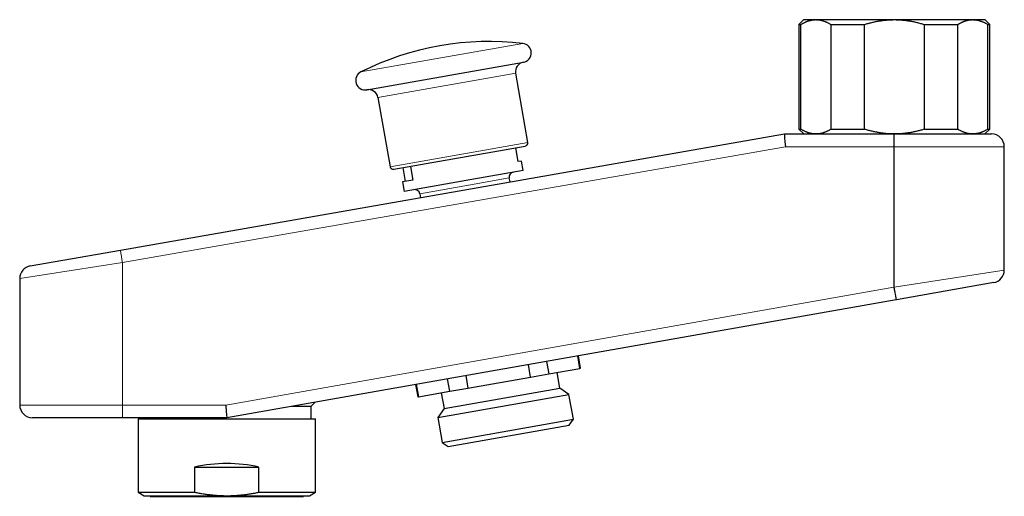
# Model space of a CAD drawing. Header units: millimetres. Extents: x 8 to 552, y 12 to 296.
# Tile 1 of 7: x 27 to 182, y 221 to 296. Entities that reach past the tile are written whole.
import ezdxf

# ---------------------------------------------------------------- set-up
doc = ezdxf.new("R2010")
doc.units = ezdxf.units.MM

msp = doc.modelspace()

# ---------------------------------------------------------------- linework, layer by layer
at = {"color": 7, "linetype": 'Continuous', "lineweight": 30}
for p, q in [((150.39, 296.25), (149.64, 295.5)), ((150.39, 296.25), (152.3, 296.25)), ((152.3, 296.25), (164.64, 296.25)), ((164.64, 296.25), (176.98, 296.25)), ((176.98, 296.25), (178.89, 296.25)), ((179.64, 295.5), (178.89, 296.25)), ((149.64, 295.5), (149.64, 279)), ((149.64, 295.5), (149.96, 295.5)), ((149.96, 279), (149.96, 295.5)), ((154.64, 295.5), (159.96, 295.5)), ((154.64, 295.5), (154.64, 279)), ((159.96, 279), (159.96, 295.5)), ((169.33, 295.5), (174.64, 295.5)), ((169.33, 295.5), (169.33, 279)), ((174.64, 279), (174.64, 295.5)), ((179.32, 295.5), (179.32, 279)), ((179.32, 295.5), (179.64, 295.5)), ((179.64, 279), (179.64, 295.5)), ((81.67, 285.21), (106.29, 289.55)), ((107, 276.91), (105.08, 287.81)), ((83.41, 283.99), (85.33, 273.09)), ((149.64, 279), (150.39, 278.25)), ((149.64, 279), (149.96, 279)), ((154.64, 279), (159.96, 279)), ((169.33, 279), (174.64, 279)), ((178.89, 278.25), (179.64, 279)), ((179.32, 279), (179.64, 279)), ((42.89, 259.96), (147.34, 278.25)), ((147.34, 278.25), (147.34, 278.25)), ((147.34, 278.25), (164.58, 278.25)), ((164.58, 278.25), (164.64, 278.25)), ((164.64, 278.25), (179.94, 278.25)), ((85.91, 272.69), (106.59, 276.33)), ((105.49, 273.91), (105.11, 276.07)), ((181.94, 256.82), (181.94, 276.25)), ((87.77, 270.78), (87.39, 272.95)), ((88.52, 273.15), (88.9, 270.98)), ((105.99, 273.99), (105.49, 273.91)), ((106.25, 272.52), (105.99, 273.99)), ((98.16, 271.09), (87.54, 269.22)), ((106.25, 272.52), (98.16, 271.09)), ((104.19, 270.69), (104.07, 271.32)), ((88.9, 270.98), (87.28, 270.69)), ((87.28, 270.69), (87.54, 269.22)), ((89.99, 268.84), (90.1, 268.22)), ((28.71, 257.47), (42.89, 259.96)), ((27.06, 255.5), (27.06, 235.58)), ((180.29, 254.85), (164.99, 252.16)), ((164.93, 252.15), (59.66, 233.58)), ((164.99, 252.16), (164.93, 252.15)), ((115.19, 241.34), (114.84, 243.31)), ((115.3, 241.36), (114.95, 243.33)), ((107.42, 239.97), (107.07, 241.94)), ((109.92, 242.45), (110.27, 240.48)), ((97.22, 240.21), (97.57, 238.24)), ((107.42, 239.97), (110.27, 240.48)), ((110.27, 240.48), (115.19, 241.34)), ((112.04, 238.25), (111.6, 240.71)), ((115.19, 241.34), (115.3, 241.36)), ((89.34, 238.82), (89.69, 236.85)), ((89.45, 238.84), (89.8, 236.87)), ((94.72, 237.74), (94.37, 239.71)), ((97.57, 238.24), (107.42, 239.97)), ((89.8, 236.87), (94.72, 237.74)), ((92.82, 233.62), (113.46, 237.25)), ((93.38, 237.5), (93.82, 235.04)), ((93.82, 235.04), (112.04, 238.25)), ((94.72, 237.74), (97.57, 238.24)), ((113.46, 237.25), (112.04, 238.25)), ((114.15, 233.34), (113.46, 237.25)), ((72.89, 235.38), (73.54, 236.03)), ((89.69, 236.85), (89.8, 236.87)), ((69.87, 235.38), (72.89, 235.38)), ((72.89, 233.38), (72.89, 235.38)), ((93.82, 235.04), (92.82, 233.62)), ((43.24, 233.58), (29.06, 233.58)), ((59.66, 233.58), (43.24, 233.58)), ((45.69, 233.38), (45.69, 221.85)), ((45.69, 233.38), (73.59, 233.38)), ((46.39, 233.58), (46.39, 233.38)), ((59.66, 233.58), (59.66, 233.58)), ((73.59, 221.85), (73.59, 233.38)), ((92.82, 233.62), (93.51, 229.7)), ((93.51, 229.7), (114.15, 233.34)), ((94.44, 229.05), (113.5, 232.42)), ((113.5, 232.42), (114.15, 233.34)), ((93.51, 229.7), (94.44, 229.05)), ((54.58, 225.8), (54.58, 221.85)), ((54.58, 225.8), (64.7, 225.8)), ((64.7, 221.85), (64.7, 225.8)), ((45.69, 221.85), (46.64, 221.3)), ((45.69, 221.85), (54.58, 221.85)), ((64.7, 221.85), (73.59, 221.85)), ((72.64, 221.3), (73.59, 221.85)), ((46.64, 221.3), (59.64, 221.3)), ((47.56, 221.3), (47.56, 221.2)), ((47.56, 221.2), (71.72, 221.2)), ((59.64, 221.3), (72.64, 221.3)), ((71.72, 221.2), (71.72, 221.3))]:
    msp.add_line(p, q, dxfattribs=at)
at = {"color": 252, "linetype": 'Continuous', "lineweight": 0}
for p, q in [((80.74, 288.02), (106.21, 292.51)), ((83.41, 283.99), (105.08, 287.81)), ((164.64, 276.25), (164.64, 278.25)), ((147.5, 276.25), (43.22, 257.99)), ((85.33, 273.09), (107, 276.91)), ((164.57, 276.25), (147.5, 276.25)), ((164.57, 276.25), (164.57, 254.12)), ((164.64, 276.25), (164.57, 276.25)), ((181.94, 276.25), (164.64, 276.25)), ((164.64, 254.13), (164.64, 276.25)), ((104.07, 271.32), (97.98, 270.25)), ((97.98, 270.25), (89.99, 268.84)), ((43.22, 257.99), (27.06, 255.5)), ((43.22, 257.99), (43.22, 235.58)), ((164.64, 254.13), (181.94, 256.82)), ((59.47, 235.58), (164.57, 254.12)), ((164.57, 254.11), (164.64, 254.13)), ((164.64, 254.13), (164.99, 252.16)), ((27.06, 235.58), (43.22, 235.58)), ((43.22, 235.58), (59.47, 235.58))]:
    msp.add_line(p, q, dxfattribs=at)
at = {"color": 7, "linetype": 'Continuous', "lineweight": 30}
for centre, radius, start, end in [((100.96, 247.82), 45, 83.3003, 116.6997), ((106.03, 291.02), 1.5, 280, 83.3003), ((106.55, 288.07), 1.5, 100, 190), ((81.41, 286.68), 1.5, 116.6997, 280), ((81.93, 283.73), 1.5, 10, 100), ((179.94, 276.25), 2, 0, 90), ((106.5, 276.83), 0.5, 280, 10), ((85.82, 273.18), 0.5, 190, 280), ((104.86, 271.46), 0.8, 100, 190), ((89.2, 268.7), 0.8, 10, 100), ((29.06, 255.5), 2, 99.9319, 179.9959), ((179.94, 256.82), 2, 280, 359.9973), ((29.06, 235.58), 2, 180, 270)]:
    msp.add_arc(centre, radius, start, end, dxfattribs=at)
at = {"color": 252, "linetype": 'Continuous', "lineweight": 0}
for centre, radius, start, end in [((103.68, 269.08), 61.46, 188.535, 190.3969), ((103.88, 235.08), 60.66, 179.5277, 181.4171)]:
    msp.add_arc(centre, radius, start, end, dxfattribs=at)
at = {"color": 7, "linetype": 'Continuous', "lineweight": 30}
for centre, major_axis, ratio, start_param, end_param in [((147.52, 276.25), (-0.17, 2), 0.008183, 0.000711, 1.570085), ((59.48, 235.58), (-0.17, 2), 0.008182, 1.57008, 3.140877), ((59.64, 218.3), (13.95, 0), 0.57735, 1.199615, 1.941977)]:
    msp.add_ellipse(centre, major_axis=major_axis, ratio=ratio, start_param=start_param, end_param=end_param, dxfattribs=at)
at = {"color": 252, "linetype": 'Continuous', "lineweight": 0}
for centre, major_axis, ratio, start_param, end_param in [((164.58, 276.25), (0, 2), 0.004123, 0, 1.570796), ((407.14, 296.88), (-242.57, -42.77), 0.00812, 6.281754, 6.283185), ((164.58, 254.11), (-0.35, 1.97), 0.00406, 1.570796, 3.141593)]:
    msp.add_ellipse(centre, major_axis=major_axis, ratio=ratio, start_param=start_param, end_param=end_param, dxfattribs=at)
at = {"color": 7, "linetype": 'Continuous', "lineweight": 30}
for points, knots in [([(149.96, 295.5), (150, 295.52), (150.09, 295.58), (150.22, 295.65), (150.36, 295.72), (150.49, 295.79), (150.62, 295.86), (150.76, 295.92), (150.89, 295.97), (151.03, 296.02), (151.17, 296.07), (151.3, 296.11), (151.44, 296.14), (151.58, 296.17), (151.72, 296.2), (151.86, 296.22), (152, 296.23), (152.12, 296.24), (152.22, 296.25), (152.28, 296.25), (152.3, 296.25)], [0, 0, 0, 0, 0.057688, 0.115383, 0.173077, 0.230764, 0.288684, 0.346612, 0.40454, 0.462459, 0.521212, 0.579975, 0.638737, 0.697489, 0.756579, 0.81568, 0.874781, 0.93387, 0.966935, 1, 1, 1, 1]), ([(152.3, 296.25), (152.35, 296.25), (152.45, 296.24), (152.59, 296.23), (152.74, 296.22), (152.89, 296.2), (153.03, 296.17), (153.18, 296.14), (153.32, 296.1), (153.47, 296.06), (153.61, 296.01), (153.76, 295.95), (153.9, 295.89), (154.05, 295.83), (154.19, 295.75), (154.34, 295.67), (154.49, 295.59), (154.59, 295.53), (154.64, 295.5)], [0, 0, 0, 0, 0.061537, 0.123086, 0.184636, 0.246174, 0.307706, 0.36925, 0.430796, 0.492329, 0.553854, 0.615389, 0.676925, 0.738451, 0.803832, 0.869224, 0.934617, 1, 1, 1, 1]), ([(159.96, 295.5), (160.05, 295.52), (160.24, 295.58), (160.52, 295.66), (160.8, 295.74), (161.09, 295.81), (161.38, 295.88), (161.66, 295.94), (161.95, 295.99), (162.15, 296.03), (162.34, 296.06), (162.53, 296.09), (162.82, 296.13), (163.11, 296.17), (163.39, 296.19), (163.65, 296.21), (163.9, 296.23), (164.15, 296.24), (164.39, 296.24), (164.56, 296.25), (164.64, 296.25)], [0, 0, 0, 0, 0.061654, 0.123316, 0.184977, 0.246629, 0.308292, 0.369965, 0.431638, 0.493299, 0.494411, 0.555805, 0.61721, 0.678614, 0.740006, 0.791998, 0.844, 0.896007, 0.948009, 1, 1, 1, 1]), ([(164.64, 296.25), (164.69, 296.25), (164.84, 296.25), (165.08, 296.24), (165.36, 296.23), (165.64, 296.21), (165.93, 296.19), (166.21, 296.16), (166.49, 296.13), (166.77, 296.09), (166.96, 296.06), (167.15, 296.03), (167.34, 295.99), (167.62, 295.94), (167.89, 295.88), (168.17, 295.82), (168.46, 295.74), (168.75, 295.67), (169.04, 295.58), (169.23, 295.53), (169.33, 295.5)], [0, 0, 0, 0, 0.031668, 0.09132, 0.150985, 0.210649, 0.270302, 0.32995, 0.389609, 0.449269, 0.508918, 0.5104, 0.569671, 0.628952, 0.688232, 0.747505, 0.810623, 0.873751, 0.93688, 1, 1, 1, 1]), ([(174.64, 295.5), (174.69, 295.52), (174.78, 295.58), (174.92, 295.66), (175.06, 295.74), (175.21, 295.81), (175.34, 295.87), (175.47, 295.93), (175.59, 295.98), (175.72, 296.02), (175.85, 296.07), (175.99, 296.11), (176.12, 296.14), (176.26, 296.17), (176.4, 296.2), (176.54, 296.22), (176.68, 296.23), (176.8, 296.24), (176.9, 296.25), (176.96, 296.25), (176.98, 296.25)], [0, 0, 0, 0, 0.06156, 0.123133, 0.184709, 0.24628, 0.307838, 0.359378, 0.41092, 0.462459, 0.521212, 0.579975, 0.638737, 0.697489, 0.756579, 0.81568, 0.874781, 0.93387, 0.966935, 1, 1, 1, 1]), ([(176.98, 296.25), (177.03, 296.25), (177.13, 296.24), (177.28, 296.23), (177.42, 296.22), (177.57, 296.2), (177.71, 296.17), (177.86, 296.14), (178.01, 296.1), (178.15, 296.06), (178.29, 296.01), (178.44, 295.95), (178.58, 295.89), (178.73, 295.83), (178.88, 295.75), (179.03, 295.67), (179.18, 295.59), (179.28, 295.53), (179.32, 295.5)], [0, 0, 0, 0, 0.061537, 0.123086, 0.184636, 0.246174, 0.307706, 0.36925, 0.430796, 0.492329, 0.553854, 0.615389, 0.676925, 0.738451, 0.803832, 0.869224, 0.934617, 1, 1, 1, 1]), ([(152.3, 278.25), (152.25, 278.25), (152.15, 278.25), (152.01, 278.26), (151.86, 278.27), (151.72, 278.29), (151.57, 278.32), (151.42, 278.35), (151.28, 278.39), (151.13, 278.43), (150.99, 278.48), (150.85, 278.54), (150.7, 278.6), (150.56, 278.67), (150.41, 278.74), (150.26, 278.82), (150.11, 278.9), (150.01, 278.97), (149.96, 279)], [0, 0, 0, 0, 0.061537, 0.123086, 0.184636, 0.246174, 0.307706, 0.36925, 0.430796, 0.492329, 0.553854, 0.615389, 0.676925, 0.738451, 0.803832, 0.869224, 0.934617, 1, 1, 1, 1]), ([(154.64, 279), (154.6, 278.97), (154.51, 278.91), (154.38, 278.84), (154.25, 278.77), (154.11, 278.7), (153.98, 278.63), (153.84, 278.58), (153.71, 278.52), (153.57, 278.47), (153.43, 278.42), (153.3, 278.38), (153.16, 278.35), (153.02, 278.32), (152.88, 278.29), (152.74, 278.27), (152.6, 278.26), (152.48, 278.25), (152.38, 278.25), (152.33, 278.25), (152.3, 278.25)], [0, 0, 0, 0, 0.057688, 0.115383, 0.173077, 0.230764, 0.288957, 0.347158, 0.405358, 0.46355, 0.522031, 0.58052, 0.63901, 0.697489, 0.756579, 0.81568, 0.874781, 0.93387, 0.966935, 1, 1, 1, 1]), ([(164.64, 278.25), (164.54, 278.25), (164.35, 278.25), (164.06, 278.26), (163.76, 278.27), (163.47, 278.29), (163.18, 278.32), (162.89, 278.35), (162.6, 278.39), (162.4, 278.42), (162.21, 278.45), (162.01, 278.49), (161.73, 278.54), (161.44, 278.6), (161.15, 278.67), (160.86, 278.74), (160.56, 278.82), (160.26, 278.9), (160.06, 278.97), (159.96, 279)], [0, 0, 0, 0, 0.061537, 0.123086, 0.184636, 0.246174, 0.307706, 0.36925, 0.430796, 0.492329, 0.493967, 0.555082, 0.616208, 0.677334, 0.738451, 0.803832, 0.869224, 0.934617, 1, 1, 1, 1]), ([(169.33, 279), (169.24, 278.97), (169.05, 278.91), (168.78, 278.83), (168.51, 278.76), (168.23, 278.69), (167.95, 278.62), (167.67, 278.56), (167.4, 278.51), (167.21, 278.47), (167.02, 278.44), (166.83, 278.41), (166.55, 278.37), (166.27, 278.34), (165.98, 278.31), (165.69, 278.28), (165.39, 278.26), (165.09, 278.25), (164.84, 278.25), (164.69, 278.25), (164.64, 278.25)], [0, 0, 0, 0, 0.059758, 0.119523, 0.179288, 0.239044, 0.298811, 0.358586, 0.41836, 0.478125, 0.479132, 0.538654, 0.598186, 0.657718, 0.717239, 0.780005, 0.842786, 0.905566, 0.968332, 1, 1, 1, 1]), ([(176.98, 278.25), (176.93, 278.25), (176.84, 278.25), (176.69, 278.26), (176.54, 278.27), (176.4, 278.29), (176.25, 278.32), (176.11, 278.35), (175.96, 278.39), (175.81, 278.44), (175.66, 278.49), (175.52, 278.54), (175.37, 278.61), (175.22, 278.67), (175.08, 278.75), (174.93, 278.82), (174.79, 278.91), (174.69, 278.97), (174.64, 279)], [0, 0, 0, 0, 0.0614919, 0.1229838, 0.1845202, 0.2460692, 0.3076186, 0.3691557, 0.4318597, 0.4945853, 0.5573236, 0.6200639, 0.6827944, 0.7455015, 0.8091209, 0.8727496, 0.9363792, 1, 1, 1, 1]), ([(179.32, 279), (179.28, 278.97), (179.18, 278.91), (179.04, 278.83), (178.9, 278.75), (178.76, 278.68), (178.63, 278.62), (178.5, 278.56), (178.38, 278.52), (178.26, 278.47), (178.14, 278.43), (178.02, 278.39), (177.89, 278.36), (177.75, 278.33), (177.59, 278.3), (177.44, 278.27), (177.29, 278.26), (177.16, 278.25), (177.06, 278.25), (177.01, 278.25), (176.98, 278.25)], [0, 0, 0, 0, 0.0615602, 0.1231333, 0.1847094, 0.2462799, 0.3078381, 0.3593778, 0.4109203, 0.4624597, 0.5135643, 0.564672, 0.6157764, 0.6793819, 0.7430082, 0.8066407, 0.8702657, 0.93387, 0.966935, 1, 1, 1, 1]), ([(54.58, 221.85), (54.69, 221.83), (54.91, 221.78), (55.24, 221.72), (55.57, 221.66), (55.9, 221.61), (56.24, 221.56), (56.57, 221.51), (56.9, 221.47), (57.23, 221.43), (57.54, 221.4), (57.84, 221.37), (58.14, 221.35), (58.44, 221.33), (58.74, 221.32), (59.04, 221.31), (59.34, 221.3), (59.54, 221.3), (59.64, 221.3)], [0, 0, 0, 0, 0.065881, 0.131767, 0.197653, 0.263533, 0.329581, 0.395634, 0.461687, 0.527734, 0.586685, 0.64564, 0.704595, 0.763546, 0.822657, 0.881773, 0.940889, 1, 1, 1, 1]), ([(59.64, 221.3), (59.75, 221.3), (59.98, 221.3), (60.32, 221.31), (60.65, 221.32), (60.99, 221.34), (61.31, 221.36), (61.61, 221.39), (61.89, 221.41), (62.17, 221.44), (62.45, 221.48), (62.73, 221.51), (63.03, 221.55), (63.35, 221.6), (63.69, 221.66), (64.03, 221.72), (64.36, 221.78), (64.59, 221.83), (64.7, 221.85)], [0, 0, 0, 0, 0.0662125, 0.1324359, 0.1986632, 0.264887, 0.3311, 0.3864695, 0.441841, 0.4972106, 0.5521959, 0.6071829, 0.6621683, 0.7297286, 0.7972968, 0.8648685, 0.9324383, 1, 1, 1, 1])]:
    msp.add_open_spline(points, degree=3, knots=knots, dxfattribs=at)

doc.saveas('drawing.dxf')
